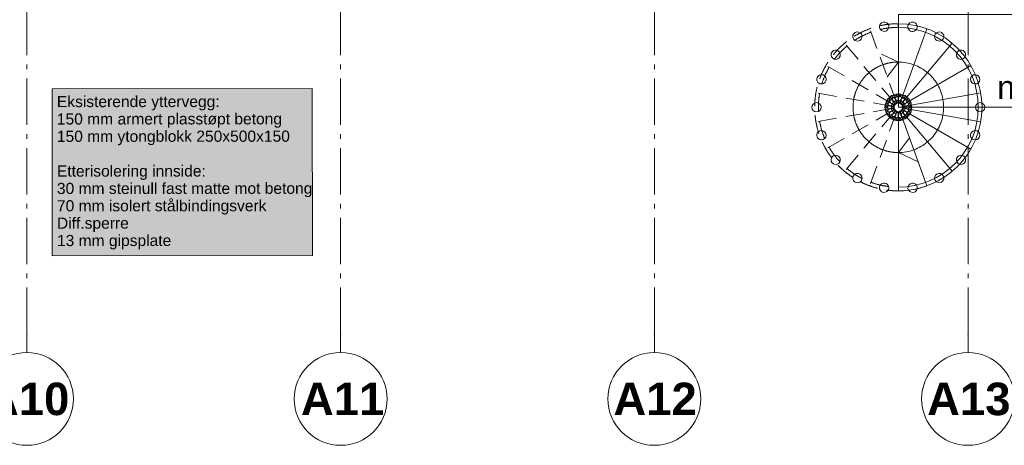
# Model space of a CAD drawing. Header units: millimetres. Extents: x -15957 to 238275, y -73214 to 42710.
# Tile 85 of 97: x 212951 to 223543, y -70391 to -65808. Entities that reach past the tile are written whole.
import ezdxf

# ---------------------------------------------------------------- set-up
doc = ezdxf.new("R2010")
doc.units = ezdxf.units.MM
doc.header["$LTSCALE"] = 0.5
doc.header["$MEASUREMENT"] = 0
for name, pattern in [('Akselinje', [1500, 1000, -200, 100, -200]), ('PLINE', [0]), ('Under snittplan', [600, 400, -200])]:
    doc.linetypes.add(name, pattern=pattern)
for name, color, linetype in [('251- Frittbærende dekker', 7, 'Continuous'), ('276- Sittebenker_ stolrader_ bord(Nye konstruksjoner)', 7, 'Continuous'), ('282- Utvendige trapper', 7, 'Continuous'), ('822- Modullinjer bygning', 7, 'Continuous'), ('862- M___Nettoareal(Nye konstruksjoner)', 7, 'Continuous')]:
    doc.layers.add(name, color=color, linetype=linetype)
doc.styles.add('GENERATED_STYLE_1', font='arial.ttf')
doc.styles.add('GENERATED_STYLE_2', font='arial.ttf')

msp = doc.modelspace()

# ---------------------------------------------------------------- hatches: boundary and pattern name
at = {"layer": '276- Sittebenker_ stolrader_ bord(Nye konstruksjoner)', "linetype": 'Continuous', "lineweight": 9, "true_color": 0xefefef}
msp.add_hatch(color=7, dxfattribs=at).paths.add_polyline_path([(213301.6, -68350.1), (216100, -68347.9), (216098.6, -66550.8), (213300.2, -66552.9)])

# ---------------------------------------------------------------- linework, layer by layer
at = {"layer": '251- Frittbærende dekker', "color": 7, "linetype": 'PLINE', "lineweight": 13, "flags": 128}
msp.add_lwpolyline([(224930.6, -65751.7), (222403.1, -65751.7), (222403.1, -66751.7), (224930.6, -66751.7)], close=True, dxfattribs=at)
at = {"layer": '276- Sittebenker_ stolrader_ bord(Nye konstruksjoner)', "color": 7, "linetype": 'Continuous', "lineweight": 9, "flags": 128}
msp.add_lwpolyline([(213301.6, -68350.1), (216100, -68347.9), (216098.6, -66550.8), (213300.2, -66552.9), (213301.6, -68350.1)], close=True, dxfattribs=at)
at = {"layer": '282- Utvendige trapper', "color": 7, "linetype": 'Under snittplan', "lineweight": 5}
for p, q in [((222402.9, -65851.7), (222402.9, -65891.7)), ((222403.1, -66676.7), (222403.1, -65851.7)), ((222377.4, -66681.3), (222095.3, -65906)), ((222354.9, -66694.3), (221824.6, -66062.3)), ((222403.1, -66264.2), (222189.3, -66164.4)), ((222338.1, -66714.2), (221623.7, -66301.7)), ((222403.1, -66264.2), (222283.4, -66422.8)), ((222329.2, -66738.7), (221516.8, -66595.4)), ((222403.1, -66636.7), (222403.1, -66676.7)), ((222329.2, -66764.8), (221516.8, -66908)), ((222338.1, -66789.2), (221623.7, -67201.7)), ((222354.9, -66809.2), (221824.6, -67441.2)), ((222377.4, -66822.2), (222095.3, -67597.5)), ((222403.1, -66826.7), (222403.1, -67651.7)), ((222403.1, -66826.7), (222403.1, -66866.7)), ((222403.1, -67611.7), (222403.1, -67651.7))]:
    msp.add_line(p, q, dxfattribs=at)
at = {"layer": '282- Utvendige trapper', "color": 7, "linetype": 'PLINE', "lineweight": 5}
for p, q in [((222403.1, -66676.7), (222403.1, -65851.7)), ((222403.1, -65891.7), (222403.1, -65851.7)), ((222428.7, -66681.3), (222710.9, -65906)), ((222451.3, -66694.3), (222981.6, -66062.3)), ((222468, -66714.2), (223182.5, -66301.7)), ((222476.9, -66738.7), (223289.4, -66595.4)), ((222403.1, -66676.7), (222403.1, -66636.7)), ((222403.1, -66826.7), (222403.1, -67651.7)), ((222403.1, -66866.7), (222403.1, -66826.7)), ((222428.7, -66822.2), (222710.9, -67597.5)), ((222451.3, -66809.2), (222981.6, -67441.2)), ((222468, -66789.2), (223182.5, -67201.7)), ((222476.9, -66764.8), (223289.4, -66908)), ((222403.1, -67239.2), (222522.8, -67080.6)), ((222403.1, -67239.2), (222616.8, -67339)), ((222403.1, -67651.7), (222403.1, -67611.7))]:
    msp.add_line(p, q, dxfattribs=at)
at = {"layer": '282- Utvendige trapper', "color": 7, "linetype": 'PLINE', "lineweight": 5, "flags": 128}
for points in [[(222299.4, -65876.4, -1), (222200.9, -65893.8, -1)], [(222605.1, -65893.8, -1), (222506.7, -65876.4, -1)], [(222006.3, -65964.7, -1), (221919.7, -66014.7, -1)], [(222886.4, -66014.6, -1), (222799.8, -65964.6, -1)], [(221761, -66147.9, -1), (221696.7, -66224.5, -1)], [(223109.3, -66224.4, -1), (223045, -66147.8, -1)], [(221593.2, -66403.9, -1), (221559, -66497.9, -1)], [(223247.1, -66497.7, -1), (223212.9, -66403.7, -1)], [(222398.9, -66644.5, -1), (222312.3, -66694.5, -1)], [(222435.8, -66649.5, -1), (222337.3, -66666.9, -1)], [(222468.8, -66666.9, -1), (222370.3, -66649.5, -1)], [(222493.9, -66694.5, -1), (222407.3, -66644.5, -1)], [(221523.1, -66701.8, -1), (221523.1, -66801.8, -1)], [(222308.1, -66701.7, -1), (222308.1, -66801.7, -1)], [(222330.9, -66672.3, -1), (222296.7, -66766.2, -1)], [(222362.4, -66652.4, -1), (222298.2, -66729, -1)], [(222508, -66729, -1), (222443.7, -66652.4, -1)], [(222509.5, -66766.2, -1), (222475.2, -66672.2, -1)], [(222498.1, -66801.7, -1), (222498.1, -66701.7, -1)], [(223283.1, -66801.7, -1), (223283.1, -66701.7, -1)], [(222296.7, -66737.2, -1), (222330.9, -66831.2, -1)], [(222298.2, -66774.5, -1), (222362.5, -66851.1, -1)], [(222312.3, -66809, -1), (222398.9, -66859, -1)], [(222337.4, -66836.6, -1), (222435.8, -66854, -1)], [(222370.3, -66854, -1), (222468.8, -66836.6, -1)], [(222407.3, -66859, -1), (222493.9, -66809, -1)], [(222443.7, -66851.1, -1), (222508, -66774.5, -1)], [(222475.3, -66831.2, -1), (222509.5, -66737.2, -1)], [(221559.1, -67005.8, -1), (221593.3, -67099.8, -1)], [(223212.9, -67099.6, -1), (223247.1, -67005.7, -1)], [(221696.9, -67279.2, -1), (221761.2, -67355.8, -1)], [(223045.1, -67355.6, -1), (223109.4, -67279, -1)], [(221919.9, -67488.9, -1), (222006.5, -67538.9, -1)], [(222799.8, -67538.8, -1), (222886.4, -67488.8, -1)], [(222201.1, -67609.7, -1), (222299.6, -67627, -1)], [(222506.7, -67627, -1), (222605.2, -67609.7, -1)]]:
    msp.add_lwpolyline(points, format="xyb", close=True, dxfattribs=at)
at = {"layer": '282- Utvendige trapper', "color": 7, "linetype": 'Under snittplan', "lineweight": 5}
for radius, start, end in [(900, 90, 290), (900, 90.01, 270), (860, 90.01, 270), (487.5, 110, 130), (487.5, 90, 110), (487.5, 130, 150), (487.5, 150, 170), (487.5, 170, 190), (115, 90.01, 270), (75, 90, 290), (75, 90.01, 270), (487.5, 190, 210), (487.5, 210, 230), (487.5, 230, 250), (487.5, 250, 270)]:
    msp.add_arc((222403.1, -66751.7), radius, start, end, dxfattribs=at)
at = {"layer": '282- Utvendige trapper', "color": 7, "linetype": 'PLINE', "lineweight": 5}
for radius, start, end in [(900, 270, 90), (900, 270, 90), (860, 270, 90), (487.5, 70, 90), (487.5, 50, 70), (487.5, 30, 50), (487.5, 10, 30), (115, 270, 90), (75, 270, 90), (75, 270, 90), (487.5, 350, 10), (487.5, 330, 350), (487.5, 310, 330), (487.5, 290, 310), (487.5, 270, 290)]:
    msp.add_arc((222403.1, -66751.7), radius, start, end, dxfattribs=at)
at = {"layer": '822- Modullinjer bygning', "color": 94, "linetype": 'Akselinje', "lineweight": 18}
for p, q in [((213028.1, -69191.4), (213028.1, -44666.4)), ((216403.1, -69191.4), (216403.1, -44666.4)), ((219778.1, -69191.4), (219778.1, -44666.4)), ((223153.1, -69191.4), (223153.1, -44666.4)), ((213028.1, -69191.4), (213028.1, -69391.4)), ((216403.1, -69191.4), (216403.1, -69391.4)), ((219778.1, -69191.4), (219778.1, -69391.4)), ((223153.1, -69191.4), (223153.1, -69391.4))]:
    msp.add_line(p, q, dxfattribs=at)
at = {"layer": '822- Modullinjer bygning', "color": 7, "linetype": 'PLINE', "lineweight": 18}
for centre in [(213028.1, -69891.4), (216403.1, -69891.4), (219778.1, -69891.4), (223153.1, -69891.4)]:
    msp.add_circle(centre, 500, dxfattribs=at)
at = {"layer": '822- Modullinjer bygning', "color": 94, "linetype": 'Akselinje', "lineweight": 18}
for p in [(213028.1, -69191.4), (213028.1, -69191.4), (216403.1, -69191.4), (216403.1, -69191.4), (219778.1, -69191.4), (219778.1, -69191.4), (223153.1, -69191.4), (223153.1, -69191.4)]:
    msp.add_point(p, dxfattribs=at)

# ---------------------------------------------------------------- texts
at = {"layer": '276- Sittebenker_ stolrader_ bord(Nye konstruksjoner)', "color": 7, "linetype": 'Continuous', "lineweight": 9, "insert": (213350.3, -66630.3), "char_height": 120, "attachment_point": 1, "rotation": 0.0441, "line_spacing_factor": 0.934768, "style": 'GENERATED_STYLE_1'}
msp.add_mtext('\\A1;{\\pql;\\fArial|b0|i0|c0|p0;\\W1.000000;Eksisterende yttervegg:\\P\\pql;\\fArial|b0|i0|c0|p0;\\W1.000000;150 mm armert plasstøpt betong\\P\\pql;\\fArial|b0|i0|c0|p0;\\W1.000000;150 mm ytongblokk 250x500x150\\P\\pql;\\fArial|b0|i0|c0|p0;\\W1.000000;\\P\\pql;\\fArial|b0|i0|c0|p0;\\W1.000000;Etterisolering innside:\\P\\pql;\\fArial|b0|i0|c0|p0;\\W1.000000;30 mm steinull fast matte mot betong\\P\\pql;\\fArial|b0|i0|c0|p0;\\W1.000000;70 mm isolert stålbindingsverk\\P\\pql;\\fArial|b0|i0|c0|p0;\\W1.000000;Diff.sperre\\P\\pql;\\fArial|b0|i0|c0|p0;\\W1.000000;13 mm gipsplate}', dxfattribs=at)
at = {"layer": '822- Modullinjer bygning', "color": 7, "lineweight": 18, "char_height": 350, "attachment_point": 1, "style": 'GENERATED_STYLE_2'}
for s, insert in [('\\A1;{\\pql;\\pt0;\\fArial|b1|i0|c0|p0;\\W1.000000;A10}', (212587.8, -69716.4)), ('\\A1;{\\pql;\\pt0;\\fArial|b1|i0|c0|p0;\\W1.000000;A11}', (215976, -69716.4)), ('\\A1;{\\pql;\\pt0;\\fArial|b1|i0|c0|p0;\\W1.000000;A12}', (219337.8, -69716.4)), ('\\A1;{\\pql;\\pt0;\\fArial|b1|i0|c0|p0;\\W1.000000;A13}', (222712.8, -69716.4))]:
    msp.add_mtext(s, dxfattribs=dict(at, insert=insert))
at = {"layer": '862- M___Nettoareal(Nye konstruksjoner)', "color": 1, "linetype": 'Continuous', "lineweight": 9, "insert": (224057.5, -66411.6), "char_height": 250, "attachment_point": 2, "style": 'GENERATED_STYLE_1'}
msp.add_mtext('\\A1;{\\pqc;\\fArial|b0|i0|c0|p0;\\W1.000000;nødutg.}', dxfattribs=at)

doc.saveas('drawing.dxf')
